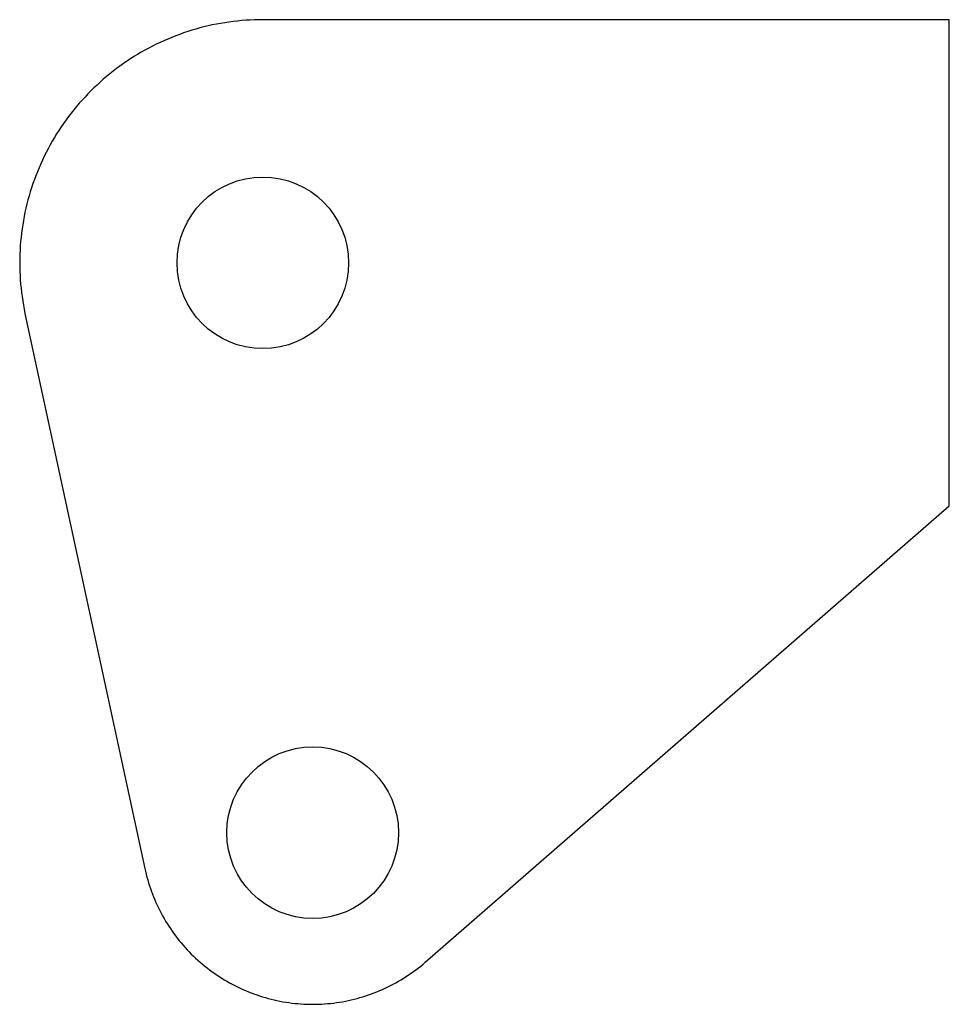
# Model space of a CAD drawing. Header units: millimetres. Extents: x -17 to 48, y -51.8 to 17.
import ezdxf

# ---------------------------------------------------------------- set-up
doc = ezdxf.new("R2010")
doc.units = ezdxf.units.MM

msp = doc.modelspace()

# ---------------------------------------------------------------- linework, layer by layer
at = {"layer": 'HOLES'}
for centre in [(0, 0), (3.486, -39.848)]:
    msp.add_circle(centre, 6, dxfattribs=at)
at = {"layer": 'OUTLINE'}
for p, q in [((-3.824, 16.564), (-4.113, 16.495)), ((-3.534, 16.629), (-3.824, 16.564)), ((-3.244, 16.688), (-3.534, 16.629)), ((-2.952, 16.742), (-3.244, 16.688)), ((-2.659, 16.791), (-2.952, 16.742)), ((-2.366, 16.835), (-2.659, 16.791)), ((-2.072, 16.873), (-2.366, 16.835)), ((-1.777, 16.907), (-2.072, 16.873)), ((-1.482, 16.935), (-1.777, 16.907)), ((-1.186, 16.959), (-1.482, 16.935)), ((-0.89, 16.977), (-1.186, 16.959)), ((-0.593, 16.99), (-0.89, 16.977)), ((-0.297, 16.997), (-0.593, 16.99)), ((0, 17), (-0.297, 16.997)), ((48, 17), (0, 17)), ((48, -17), (48, 17)), ((-6.092, 15.871), (-6.368, 15.762)), ((-5.814, 15.975), (-6.092, 15.871)), ((-5.535, 16.074), (-5.814, 15.975)), ((-5.253, 16.168), (-5.535, 16.074)), ((-4.97, 16.257), (-5.253, 16.168)), ((-4.686, 16.341), (-4.97, 16.257)), ((-4.4, 16.421), (-4.686, 16.341)), ((-4.113, 16.495), (-4.4, 16.421)), ((-7.718, 15.147), (-7.981, 15.01)), ((-7.452, 15.279), (-7.718, 15.147)), ((-7.185, 15.407), (-7.452, 15.279)), ((-6.915, 15.53), (-7.185, 15.407)), ((-6.642, 15.649), (-6.915, 15.53)), ((-6.368, 15.762), (-6.642, 15.649)), ((-8.756, 14.572), (-9.009, 14.417)), ((-8.5, 14.722), (-8.756, 14.572)), ((-8.242, 14.869), (-8.5, 14.722)), ((-7.981, 15.01), (-8.242, 14.869)), ((-9.751, 13.926), (-9.992, 13.753)), ((-9.506, 14.094), (-9.751, 13.926)), ((-9.259, 14.257), (-9.506, 14.094)), ((-9.009, 14.417), (-9.259, 14.257)), ((-10.698, 13.211), (-10.927, 13.023)), ((-10.466, 13.396), (-10.698, 13.211)), ((-10.231, 13.577), (-10.466, 13.396)), ((-9.992, 13.753), (-10.231, 13.577)), ((-11.594, 12.433), (-11.809, 12.229)), ((-11.375, 12.633), (-11.594, 12.433)), ((-11.153, 12.83), (-11.375, 12.633)), ((-10.927, 13.023), (-11.153, 12.83)), ((-12.229, 11.809), (-12.433, 11.594)), ((-12.021, 12.021), (-12.229, 11.809)), ((-11.809, 12.229), (-12.021, 12.021)), ((-12.83, 11.153), (-13.023, 10.927)), ((-12.633, 11.375), (-12.83, 11.153)), ((-12.433, 11.594), (-12.633, 11.375)), ((-13.396, 10.466), (-13.577, 10.231)), ((-13.211, 10.698), (-13.396, 10.466)), ((-13.023, 10.927), (-13.211, 10.698)), ((-13.926, 9.751), (-14.094, 9.506)), ((-13.753, 9.992), (-13.926, 9.751)), ((-13.577, 10.231), (-13.753, 9.992)), ((-14.417, 9.009), (-14.572, 8.756)), ((-14.257, 9.259), (-14.417, 9.009)), ((-14.094, 9.506), (-14.257, 9.259)), ((-14.722, 8.5), (-14.869, 8.242)), ((-14.572, 8.756), (-14.722, 8.5)), ((-15.147, 7.718), (-15.279, 7.452)), ((-15.01, 7.981), (-15.147, 7.718)), ((-14.869, 8.242), (-15.01, 7.981)), ((-15.53, 6.915), (-15.649, 6.642)), ((-15.407, 7.185), (-15.53, 6.915)), ((-15.279, 7.452), (-15.407, 7.185)), ((-15.762, 6.368), (-15.871, 6.092)), ((-15.649, 6.642), (-15.762, 6.368)), ((-16.074, 5.535), (-16.168, 5.253)), ((-15.975, 5.814), (-16.074, 5.535)), ((-15.871, 6.092), (-15.975, 5.814)), ((-16.257, 4.97), (-16.341, 4.686)), ((-16.168, 5.253), (-16.257, 4.97)), ((-16.421, 4.4), (-16.495, 4.113)), ((-16.341, 4.686), (-16.421, 4.4)), ((-16.629, 3.534), (-16.688, 3.244)), ((-16.564, 3.824), (-16.629, 3.534)), ((-16.495, 4.113), (-16.564, 3.824)), ((-16.742, 2.952), (-16.791, 2.659)), ((-16.688, 3.244), (-16.742, 2.952)), ((-16.873, 2.072), (-16.907, 1.777)), ((-16.835, 2.366), (-16.873, 2.072)), ((-16.791, 2.659), (-16.835, 2.366)), ((-16.935, 1.482), (-16.959, 1.186)), ((-16.907, 1.777), (-16.935, 1.482)), ((-16.977, 0.89), (-16.99, 0.593)), ((-16.959, 1.186), (-16.977, 0.89)), ((-16.997, 0.297), (-17, 0)), ((-17, 0), (-16.997, -0.297)), ((-16.99, 0.593), (-16.997, 0.297)), ((-16.997, -0.297), (-16.99, -0.593)), ((-16.99, -0.593), (-16.977, -0.89)), ((-16.977, -0.89), (-16.959, -1.186)), ((-16.959, -1.186), (-16.935, -1.482)), ((-16.935, -1.482), (-16.907, -1.777)), ((-16.907, -1.777), (-16.873, -2.072)), ((-16.873, -2.072), (-16.835, -2.366)), ((-16.835, -2.366), (-16.791, -2.659)), ((-16.791, -2.659), (-16.742, -2.952)), ((-16.742, -2.952), (-16.688, -3.244)), ((-16.688, -3.244), (-16.629, -3.534)), ((-16.629, -3.534), (-8.252, -42.343)), ((11.359, -48.904), (48, -17)), ((-8.252, -42.343), (-8.206, -42.547)), ((-8.206, -42.547), (-8.157, -42.751)), ((-8.157, -42.751), (-8.105, -42.954)), ((-8.105, -42.954), (-8.049, -43.155)), ((-8.049, -43.155), (-7.989, -43.356)), ((-7.989, -43.356), (-7.926, -43.556)), ((-7.926, -43.556), (-7.86, -43.755)), ((-7.86, -43.755), (-7.79, -43.952)), ((-7.79, -43.952), (-7.717, -44.148)), ((-7.717, -44.148), (-7.64, -44.343)), ((-7.64, -44.343), (-7.56, -44.537)), ((-7.56, -44.537), (-7.476, -44.729)), ((-7.476, -44.729), (-7.389, -44.919)), ((-7.389, -44.919), (-7.299, -45.108)), ((-7.299, -45.108), (-7.206, -45.296)), ((-7.206, -45.296), (-7.109, -45.481)), ((-7.109, -45.481), (-7.009, -45.666)), ((-7.009, -45.666), (-6.906, -45.848)), ((-6.906, -45.848), (-6.8, -46.028)), ((-6.8, -46.028), (-6.69, -46.207)), ((-6.69, -46.207), (-6.578, -46.383)), ((-6.578, -46.383), (-6.462, -46.558)), ((-6.462, -46.558), (-6.344, -46.731)), ((-6.344, -46.731), (-6.222, -46.901)), ((-6.222, -46.901), (-6.097, -47.07)), ((-6.097, -47.07), (-5.97, -47.236)), ((-5.97, -47.236), (-5.84, -47.4)), ((-5.84, -47.4), (-5.706, -47.561)), ((-5.706, -47.561), (-5.57, -47.72)), ((-5.57, -47.72), (-5.432, -47.877)), ((-5.432, -47.877), (-5.29, -48.032)), ((-5.29, -48.032), (-5.146, -48.184)), ((-5.146, -48.184), (-4.999, -48.333)), ((-4.999, -48.333), (-4.85, -48.48)), ((-4.85, -48.48), (-4.698, -48.624)), ((-4.698, -48.624), (-4.543, -48.766)), ((-4.543, -48.766), (-4.386, -48.904)), ((-4.386, -48.904), (-4.227, -49.04)), ((-4.227, -49.04), (-4.066, -49.174)), ((-4.066, -49.174), (-3.902, -49.304)), ((-3.902, -49.304), (-3.736, -49.431)), ((-3.736, -49.431), (-3.567, -49.556)), ((-3.567, -49.556), (-3.397, -49.678)), ((10.369, -49.678), (10.54, -49.556)), ((10.54, -49.556), (10.708, -49.431)), ((10.708, -49.431), (10.874, -49.304)), ((10.874, -49.304), (11.038, -49.174)), ((11.038, -49.174), (11.2, -49.04)), ((11.2, -49.04), (11.359, -48.904)), ((-3.397, -49.678), (-3.224, -49.796)), ((-3.224, -49.796), (-3.049, -49.912)), ((-3.049, -49.912), (-2.873, -50.024)), ((-2.873, -50.024), (-2.694, -50.134)), ((-2.694, -50.134), (-2.514, -50.24)), ((-2.514, -50.24), (-2.331, -50.343)), ((9.304, -50.343), (9.486, -50.24)), ((9.486, -50.24), (9.667, -50.134)), ((9.667, -50.134), (9.845, -50.024)), ((9.845, -50.024), (10.022, -49.912)), ((10.022, -49.912), (10.197, -49.796)), ((10.197, -49.796), (10.369, -49.678)), ((-2.331, -50.343), (-2.147, -50.443)), ((-2.147, -50.443), (-1.962, -50.54)), ((-1.962, -50.54), (-1.774, -50.633)), ((-1.774, -50.633), (-1.585, -50.723)), ((-1.585, -50.723), (-1.395, -50.81)), ((-1.395, -50.81), (-1.203, -50.894)), ((-1.203, -50.894), (-1.009, -50.974)), ((7.982, -50.974), (8.175, -50.894)), ((8.175, -50.894), (8.367, -50.81)), ((8.367, -50.81), (8.558, -50.723)), ((8.558, -50.723), (8.747, -50.633)), ((8.747, -50.633), (8.934, -50.54)), ((8.934, -50.54), (9.12, -50.443)), ((9.12, -50.443), (9.304, -50.343)), ((-1.009, -50.974), (-0.814, -51.051)), ((-0.814, -51.051), (-0.618, -51.124)), ((-0.618, -51.124), (-0.421, -51.194)), ((-0.421, -51.194), (-0.222, -51.26)), ((-0.222, -51.26), (-0.022, -51.323)), ((-0.022, -51.323), (0.179, -51.383)), ((0.179, -51.383), (0.38, -51.439)), ((0.38, -51.439), (0.583, -51.491)), ((0.583, -51.491), (0.787, -51.54)), ((0.787, -51.54), (0.991, -51.586)), ((0.991, -51.586), (1.197, -51.627)), ((1.197, -51.627), (1.402, -51.665)), ((5.57, -51.665), (5.776, -51.627)), ((5.776, -51.627), (5.981, -51.586)), ((5.981, -51.586), (6.186, -51.54)), ((6.186, -51.54), (6.389, -51.491)), ((6.389, -51.491), (6.592, -51.439)), ((6.592, -51.439), (6.794, -51.383)), ((6.794, -51.383), (6.995, -51.323)), ((6.995, -51.323), (7.194, -51.26)), ((7.194, -51.26), (7.393, -51.194)), ((7.393, -51.194), (7.59, -51.124)), ((7.59, -51.124), (7.787, -51.051)), ((7.787, -51.051), (7.982, -50.974)), ((1.402, -51.665), (1.609, -51.7)), ((1.609, -51.7), (1.816, -51.731)), ((1.816, -51.731), (2.024, -51.758)), ((2.024, -51.758), (2.232, -51.782)), ((2.232, -51.782), (2.44, -51.802)), ((2.44, -51.802), (2.649, -51.819)), ((2.649, -51.819), (2.858, -51.831)), ((2.858, -51.831), (3.067, -51.84)), ((3.067, -51.84), (3.277, -51.846)), ((3.277, -51.846), (3.486, -51.848)), ((3.486, -51.848), (3.696, -51.846)), ((3.696, -51.846), (3.905, -51.84)), ((3.905, -51.84), (4.114, -51.831)), ((4.114, -51.831), (4.323, -51.819)), ((4.323, -51.819), (4.532, -51.802)), ((4.532, -51.802), (4.741, -51.782)), ((4.741, -51.782), (4.949, -51.758)), ((4.949, -51.758), (5.156, -51.731)), ((5.156, -51.731), (5.363, -51.7)), ((5.363, -51.7), (5.57, -51.665))]:
    msp.add_line(p, q, dxfattribs=at)

doc.saveas('drawing.dxf')
